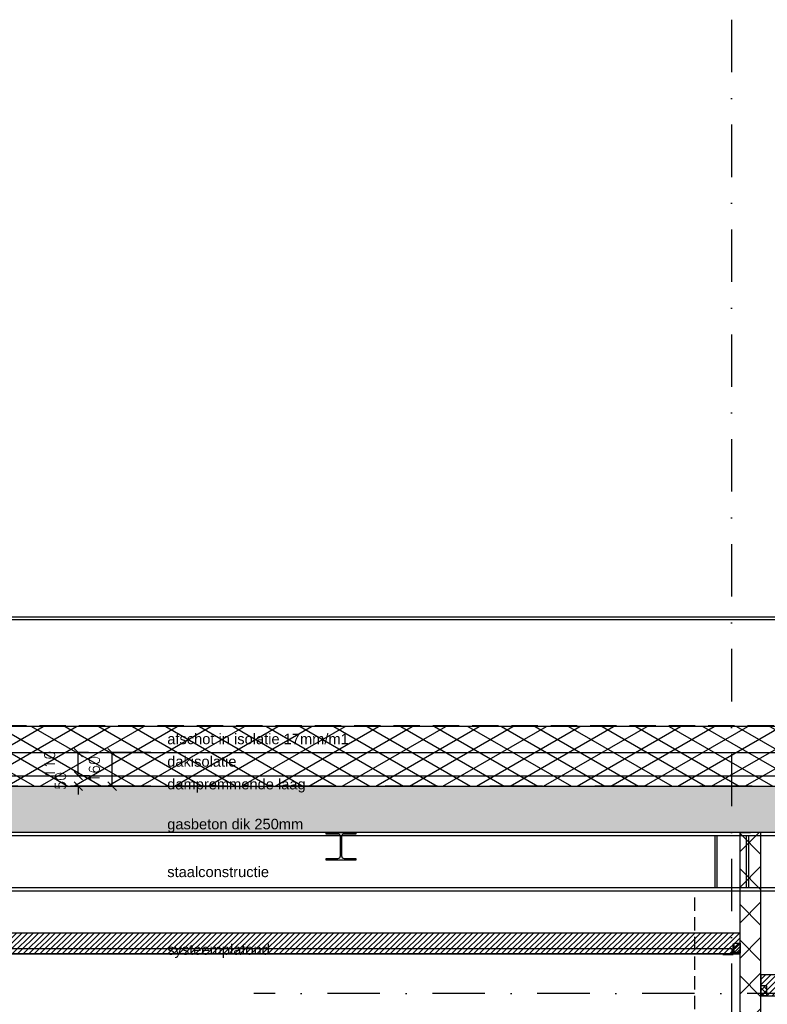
# Model space of a CAD drawing. Extents: x 0 to 259347, y 0 to 198427.
# Tile 26 of 54: x 117901 to 121466, y 105256 to 109951. Entities that reach past the tile are written whole.
import ezdxf

# ---------------------------------------------------------------- set-up
doc = ezdxf.new("R2010")
doc.units = 0
doc.header["$LTSCALE"] = 20
doc.header["$MEASUREMENT"] = 0
doc.header["$PDSIZE"] = -1
for name, pattern in [('DASHDOT', [25, 12.5, -6.25, 0, -6.25]), ('DD1', [2.66667, 1.66667, -0.5, 0, -0.5]), ('HIDDEN', [9.375, 6.25, -3.125]), ('HIDDEN2', [4.6875, 3.125, -1.5625])]:
    doc.linetypes.add(name, pattern=pattern)
doc.layers.get('0').update_dxf_attribs({"linetype": 'CONTINUOUS'})
doc.layers.get('DEFPOINTS').update_dxf_attribs({"linetype": 'CONTINUOUS'})
for name, color, linetype in [('A--01A1_ACEER', 1, 'CONTINUOUS'), ('A--A21--_F-23-', 9, 'CONTINUOUS'), ('A--A22--_F123-', 9, 'CONTINUOUS'), ('A--A23--_F--3-', 9, 'CONTINUOUS'), ('A--A25--_F--3-', 9, 'CONTINUOUS'), ('A--L21--', 3, 'CONTINUOUS'), ('A--L21--_F-23-', 4, 'CONTINUOUS'), ('A--L21D1_BUITENWAND', 1, 'CONTINUOUS'), ('A--L22--', 3, 'CONTINUOUS'), ('A--L22--_F--3-', 7, 'CONTINUOUS'), ('A--L25--', 7, 'CONTINUOUS'), ('A--L25--_F-23-', 7, 'CONTINUOUS'), ('A--L27DC4_DAKEN', 4, 'HIDDEN'), ('A--L28--', 7, 'CONTINUOUS'), ('A--L28--_F--3-', 1, 'CONTINUOUS'), ('A--L28D1_KONSTRUKTIES', 1, 'CONTINUOUS'), ('A--L28DC1_KONSTRUKTIES', 1, 'HIDDEN2'), ('A--L35-D2-_PLAFONDS', 2, 'CONTINUOUS'), ('A--L35-D4-_PLAFONDS', 4, 'CONTINUOUS'), ('A--L35D1_PLAFONDS', 1, 'CONTINUOUS'), ('A--M$1A-_F123-', 1, 'CONTINUOUS'), ('A--T$1A-_F123_20', 1, 'CONTINUOUS'), ('STRAMIEN', 8, 'DD1'), ('X--LR---_CP', 7, 'CONTINUOUS')]:
    doc.layers.add(name, color=color, linetype=linetype)
doc.styles.add('ALFA-0_25', font='ROMANS')
doc.styles.add('EB2', font='ARIAL.TTF')
doc.dimstyles.new('STANDARD$0', dxfattribs={"dimscale": 50, "dimtxt": 2.5, "dimasz": 2, "dimexe": 2, "dimexo": 0, "dimgap": 2, "dimtad": 1, "dimdec": 0, "dimzin": 0, "dimdsep": 46, "dimtxsty": 'ALFA-0_25', "dimblk1": 'OBLIQUE', "dimblk2": 'OBLIQUE', "dimsah": 1, "dimcen": -3, "dimdle": 2, "dimclrd": 1, "dimclre": 1, "dimclrt": 2, "dimadec": 0, "dimazin": 0, "dimtfac": 0.666667, "dimtofl": 0, "dimtmove": 2, "dimatfit": 3, "dimldrblk": 'OBLIQUE', "dimfxl": 0, "dimtvp": 0.833333, "dimtolj": 1, "dimtzin": 0, "dimarcsym": 0})

# ---------------------------------------------------------------- blocks, each defined once
blk = doc.blocks.new('Q020259-')
at = {"layer": 'A--A25--_F--3-'}
h = blk.add_hatch(dxfattribs=at)
h.set_pattern_fill('ALFALINE', color=256, scale=15, style=0, pattern_type=2)
h.set_pattern_definition([(45, (0, 0), (-10.6066, 10.6066), [])])
h.paths.add_polyline_path([(0, 0), (0, 46), (28, 46), (28, 0)])
at = {"layer": 'A--L25--_F-23-', "color": 2, "linetype": 'Continuous'}
blk.add_lwpolyline([(0, 0), (0, 46), (28, 46), (28, 0)], close=True, dxfattribs=at)
at = {"layer": 'X--LR---_CP'}
for p in [(0, 0), (0, 0), (28, 0)]:
    blk.add_point(p, dxfattribs=at)
blk = doc.blocks.new('Q020490-')
at = {"layer": 'A--L28--_F--3-', "color": 4, "linetype": 'Continuous'}
blk.add_lwpolyline([(70, -66.5), (-70, -66.5), (-70, -58), (-14.75, -58, 0.4142136), (-2.75, -46), (-2.75, 46, 0.4142136), (-14.75, 58), (-70, 58), (-70, 66.5), (70, 66.5), (70, 58), (14.75, 58, 0.4142136), (2.75, 46), (2.75, -46, 0.4142136), (14.75, -58), (70, -58)], format="xyb", close=True, dxfattribs=at)
at = {"layer": 'X--LR---_CP'}
for p in [(-2.75, 0), (0, 0), (2.75, 0)]:
    blk.add_point(p, dxfattribs=at)
blk = doc.blocks.new('*U663')
at = {"layer": 'A--A22--_F123-', "linetype": 'Continuous'}
h = blk.add_hatch(dxfattribs=at)
h.set_pattern_fill('ALFAKRS', color=256, scale=120, style=0)
h.set_pattern_definition([(45, (-121385.4, -102795.15), (-84.85281, 84.85281), []), (135, (-121385.4, -102795.15), (-84.85281, -84.85281), [])])
h.paths.add_polyline_path([(0, 0), (-50, 0), (-50, 3280.8), (0, 3280.8), (50, 3280.8), (50, 0)])
at = {"layer": 'A--L22--_F--3-', "color": 3, "linetype": 'Continuous'}
for points in [[(0, 0), (-50, 0), (-50, 3280.8), (0, 3280.8)], [(0, 0), (50, 0), (50, 3280.8), (0, 3280.8)]]:
    blk.add_lwpolyline(points, dxfattribs=at)
blk = doc.blocks.new('_OBLIQUE')
at = {"color": 0, "linetype": 'ByBlock'}
blk.add_line((-0.5, -0.5), (0.5, 0.5), dxfattribs=at)
blk = doc.blocks.new('*D493')
at = {"layer": 'A--M$1A-_F123-', "color": 1, "lineweight": -2}
for p, q in [((118526.4, 106455.9), (118341.8, 106455.9)), ((118341.8, 106295.9), (118341.8, 106455.9)), ((118526.4, 106295.9), (118341.8, 106295.9))]:
    blk.add_line(p, q, dxfattribs=at)
at = {"layer": 'DEFPOINTS', "color": 0}
for p in [(118341.8, 106455.9), (118526.4, 106455.9), (118526.4, 106295.9)]:
    blk.add_point(p, dxfattribs=at)
at = {"layer": 'A--M$1A-_F123-', "color": 1, "lineweight": -2, "xscale": 40, "yscale": 40, "zscale": 40}
for p, rotation in [((118341.8, 106455.9), 90), ((118341.8, 106295.9), 270)]:
    blk.add_blockref('_OBLIQUE', p, dxfattribs=dict(at, rotation=rotation))
at = {"layer": 'A--M$1A-_F123-', "color": 2, "insert": (118256.8, 106375.9), "char_height": 50, "attachment_point": 5, "rotation": 90, "style": 'ALFA-0_25'}
blk.add_mtext('\\A1;160', dxfattribs=at)
blk = doc.blocks.new('*D494')
at = {"layer": 'A--M$1A-_F123-', "color": 1, "lineweight": -2}
for p, q in [((118180.4, 106345.9), (118180.4, 106385.9)), ((118229.1, 106345.9), (118180.4, 106345.9)), ((118233.8, 106295.9), (118180.4, 106295.9)), ((118180.4, 106295.9), (118180.4, 106255.9))]:
    blk.add_line(p, q, dxfattribs=at)
at = {"layer": 'DEFPOINTS', "color": 0}
for p in [(118180.4, 106345.9), (118229.1, 106345.9), (118233.8, 106295.9)]:
    blk.add_point(p, dxfattribs=at)
at = {"layer": 'A--M$1A-_F123-', "color": 1, "lineweight": -2, "xscale": 40, "yscale": 40, "zscale": 40}
for p, rotation in [((118180.4, 106345.9), 270), ((118180.4, 106295.9), 90)]:
    blk.add_blockref('_OBLIQUE', p, dxfattribs=dict(at, rotation=rotation))
at = {"layer": 'A--M$1A-_F123-', "color": 2, "insert": (118095.4, 106320.9), "char_height": 50, "attachment_point": 5, "rotation": 90, "style": 'ALFA-0_25'}
blk.add_mtext('\\A1;50', dxfattribs=at)
blk = doc.blocks.new('*D495')
at = {"layer": 'A--M$1A-_F123-', "color": 1, "lineweight": -2}
for p, q in [((118229.1, 106455.9), (118180.4, 106455.9)), ((118180.4, 106345.9), (118180.4, 106455.9)), ((118233.8, 106345.9), (118180.4, 106345.9))]:
    blk.add_line(p, q, dxfattribs=at)
at = {"layer": 'DEFPOINTS', "color": 0}
for p in [(118180.4, 106455.9), (118229.1, 106455.9), (118233.8, 106345.9)]:
    blk.add_point(p, dxfattribs=at)
at = {"layer": 'A--M$1A-_F123-', "color": 1, "lineweight": -2, "xscale": 40, "yscale": 40, "zscale": 40}
for p, rotation in [((118180.4, 106455.9), 90), ((118180.4, 106345.9), 270)]:
    blk.add_blockref('_OBLIQUE', p, dxfattribs=dict(at, rotation=rotation))
at = {"layer": 'A--M$1A-_F123-', "color": 2, "insert": (118044.1, 106400.9), "char_height": 50, "attachment_point": 5, "rotation": 90, "style": 'ALFA-0_25'}
blk.add_mtext('\\A1;110', dxfattribs=at)

msp = doc.modelspace()

# ---------------------------------------------------------------- hatches: boundary and pattern name
at = {"layer": 'A--01A1_ACEER', "linetype": 'Continuous'}
h = msp.add_hatch(dxfattribs=at)
h.set_pattern_fill('ANSI31', color=256, scale=150, style=0)
h.set_pattern_definition([(45, (-42895.29, 10550), (-13.2582521, 13.2582521), [])])
h.paths.add_polyline_path([(115934, 105495.9), (121335.4, 105495.9), (121335.4, 105595.9), (115934, 105595.9)])
h = msp.add_hatch(dxfattribs=at)
h.set_pattern_fill('ANSI31', color=256, scale=150, style=0)
h.set_pattern_definition([(45, (-37361.647, 10349.788), (-13.2582521, 13.2582521), [])])
h.paths.add_polyline_path([(121435.4, 105295.7), (123445.4, 105295.7), (123445.4, 105395.7), (121435.4, 105395.7)])
at = {"layer": 'A--A21--_F-23-'}
h = msp.add_hatch(dxfattribs=at)
h.set_pattern_fill('ALFAISO', color=256, scale=80, angle=270, style=0, pattern_type=2)
h.set_pattern_definition([(330, (-18894.92, 10540), (40, 69.282032), []), (30, (-18894.92, 10540), (-40, 69.282032), [])])
h.paths.add_polyline_path([(115553.9, 106295.9), (126629.6, 106295.9), (126629.6, 106580.6), (115553.9, 106580.6)])
at = {"layer": 'A--A23--_F--3-'}
h = msp.add_hatch(dxfattribs=at)
h.set_pattern_fill('ALFABET', color=256, scale=20, angle=1, style=0, pattern_type=2)
h.set_pattern_definition([(46, (1052.7, 100), (-86.32078, 83.359004), []), (51, (1052.7, 100), (143.64922, -10.04493), [15, -165]), (356, (1052.7, 100), (-30.37155, 149.9312), [12, -132]), (101.4514, (1064.67, 99.16), (113.27778, 139.88618), [12.74804, -140.22842]), (47.1842, (1052, 140), (213.99344, -29.37358), [22.5, -247.5]), (97.6356, (1069.83, 137.55), (183.50393, 198.05632), [19.12206, -210.3426]), (352.1842, (1052, 140), (183.50378, 198.05647), [18, -198]), (22, (1072.17, 130.34), (120.76856, -78.42802), [15, -165]), (327, (1072.17, 130.34), (46.12453, 145.85721), [12, -132]), (72.4514, (1082.24, 123.81), (166.89315, 67.42906), [12.74804, -140.22842]), (38.5, (1052.7, 100), (1.269641, 66.611074), [0, -130.4, 0, -134, 0, -132.5]), (8.5, (1052.7, 100), (51.229207, 79.788568), [0, -76.4, 0, -127.4, 0, -50.5]), (328.5, (1008.105, 99.22), (106.826954, -2.64699), [0, -50, 0, -156, 0, -207]), (318.5, (988.11, 98.87), (116.270055, 22.05355), [0, -65, 0, -103.6, 0, -147]), (318.5, (988.11, 98.87), (116.270055, 22.05355), [0, -65, 0, -103.6, 0, -147])])
h.paths.add_polyline_path([(126619.6, 106295.9), (126619.6, 106075.9), (115563.9, 106075.9), (115563.9, 106295.9)])

# ---------------------------------------------------------------- linework, layer by layer
at = {"layer": 'A--01A1_ACEER'}
for p, q in [((115348.2, 107090.9), (126629.6, 107090.9)), ((121215.4, 106060.9), (121215.4, 105810.9)), ((121225.4, 106060.9), (121225.4, 105810.9)), ((121365.4, 106060.9), (121365.4, 105810.9)), ((121375.4, 106060.9), (121375.4, 105810.9))]:
    msp.add_line(p, q, dxfattribs=at)
at = {"layer": 'A--L21--'}
for p, q in [((115553.9, 106455.9), (126629.6, 106455.9)), ((115553.9, 106345.9), (126629.6, 106345.9))]:
    msp.add_line(p, q, dxfattribs=at)
msp.add_lwpolyline([(115553.9, 106295.9), (126629.6, 106295.9), (126629.6, 106580.6), (115553.9, 106580.6)], close=True, dxfattribs=at)
at = {"layer": 'A--L21--_F-23-', "linetype": 'Continuous'}
msp.add_lwpolyline([(126619.6, 106295.9), (126619.6, 106075.9), (115563.9, 106075.9), (115563.9, 106295.9)], close=True, dxfattribs=at)
at = {"layer": 'A--L21D1_BUITENWAND'}
msp.add_line((115278.1, 107103.6), (126629.6, 107103.6), dxfattribs=at)
at = {"layer": 'A--L27DC4_DAKEN'}
msp.add_lwpolyline([(115278.1, 107119.2), (115558.7, 107103.6), (115558.4, 106585.6), (126617.7, 106585.6), (126617.7, 107097.7)], dxfattribs=at)
at = {"layer": 'A--L28D1_KONSTRUKTIES'}
msp.add_line((115865.4, 106060.9), (123000.4, 106060.9), dxfattribs=at)
for points in [[(126619.6, 105795.9), (115563.9, 105795.9), (115563.9, 106075.9)], [(123000.4, 105810.9), (115865.4, 105810.9)]]:
    msp.add_lwpolyline(points, dxfattribs=at)
at = {"layer": 'A--L28DC1_KONSTRUKTIES'}
msp.add_line((121120.4, 102795.9), (121120.4, 105795.9), dxfattribs=at)
at = {"layer": 'A--L35-D2-_PLAFONDS'}
for p, q in [((121296.8, 105520.9), (115934, 105520.9)), ((121296.8, 105495.9), (115934, 105495.9)), ((121296.8, 105520.9), (121296.8, 105495.9))]:
    msp.add_line(p, q, dxfattribs=at)
at = {"layer": 'A--L35-D4-_PLAFONDS'}
for p, q in [((121303.2, 105493.9), (121303.2, 105543.9)), ((121253.2, 105493.9), (121303.2, 105493.9))]:
    msp.add_line(p, q, dxfattribs=at)
at = {"layer": 'A--L35D1_PLAFONDS', "linetype": 'Continuous'}
for points in [[(115934, 105495.9), (121335.4, 105495.9), (121335.4, 105595.9), (115934, 105595.9)], [(121435.4, 105295.7), (123445.4, 105295.7), (123445.4, 105395.7), (121435.4, 105395.7)]]:
    msp.add_lwpolyline(points, close=True, dxfattribs=at)
at = {"layer": 'STRAMIEN', "linetype": 'DASHDOT'}
for p, q in [((121295.4, 109950.7), (121295.4, 90592.3)), ((145898.3, 106295.9), (108112.6, 106295.9)), ((128120.1, 105307.9), (119017.2, 105307.9))]:
    msp.add_line(p, q, dxfattribs=at)

# ---------------------------------------------------------------- block references
at = {"layer": 'A--L22--'}
msp.add_blockref('*U663', (121385.4, 102795.1), dxfattribs=at)
at = {"layer": 'A--L25--'}
msp.add_blockref('Q020259-', (121307.4, 105500.9), dxfattribs=at)
at = {"layer": 'A--L25--', "xscale": -1}
msp.add_blockref('Q020259-', (121463.4, 105297.3), dxfattribs=at)
at = {"layer": 'A--L28--'}
msp.add_blockref('Q020490-', (119432.9, 106009.4), dxfattribs=at)

# ---------------------------------------------------------------- texts
at = {"layer": 'A--T$1A-_F123_20', "style": 'EB2'}
for s, p in [('afschot in isolatie 17mm/m1', (118604.4, 106496.2)), ('dakisolatie ', (118604.4, 106388.8)), ('dampremmende laag', (118604.4, 106280.7)), ('gasbeton dik 250mm', (118604.4, 106090.3)), ('staalconstructie', (118604.4, 105862.4)), ('systeemplafond', (118604.4, 105491.9))]:
    msp.add_text(s, height=50, dxfattribs=at).set_placement(p)

# ---------------------------------------------------------------- dimensions: what is measured, and where the dimension line sits
at = {"layer": 'A--M$1A-_F123-'}
dim = msp.add_linear_dim(base=(118180.4, 106455.9), p1=(118233.8, 106345.9), p2=(118229.1, 106455.9), angle=270, dimstyle='STANDARD$0', override={"dimscale": 20, "dimexe": 0, "dimexo": 0, "dimcen": 0, "dimdle": 0, "dimclrt": 2, "dimtfac": 0.75, "dimtvp": 1.5}, dxfattribs=at)
dim.commit()
dim.dimension.update_dxf_attribs({"geometry": '*D495', "text_midpoint": (118044.1, 106400.9), "dimtype": 160})
for base, p1, p2, picture, middle in [((118341.8, 106455.9), (118526.4, 106295.9), (118526.4, 106455.9), '*D493', (118256.8, 106375.9)), ((118180.4, 106345.9), (118233.8, 106295.9), (118229.1, 106345.9), '*D494', (118095.4, 106320.9))]:
    dim = msp.add_linear_dim(base=base, p1=p1, p2=p2, angle=270, dimstyle='STANDARD$0', override={"dimscale": 20, "dimexe": 0, "dimexo": 0, "dimcen": 0, "dimdle": 0, "dimclrt": 2, "dimtfac": 0.75, "dimtvp": 1.5}, dxfattribs=at)
    dim.commit()
    dim.dimension.update_dxf_attribs({"geometry": picture, "text_midpoint": middle})

doc.saveas('drawing.dxf')
